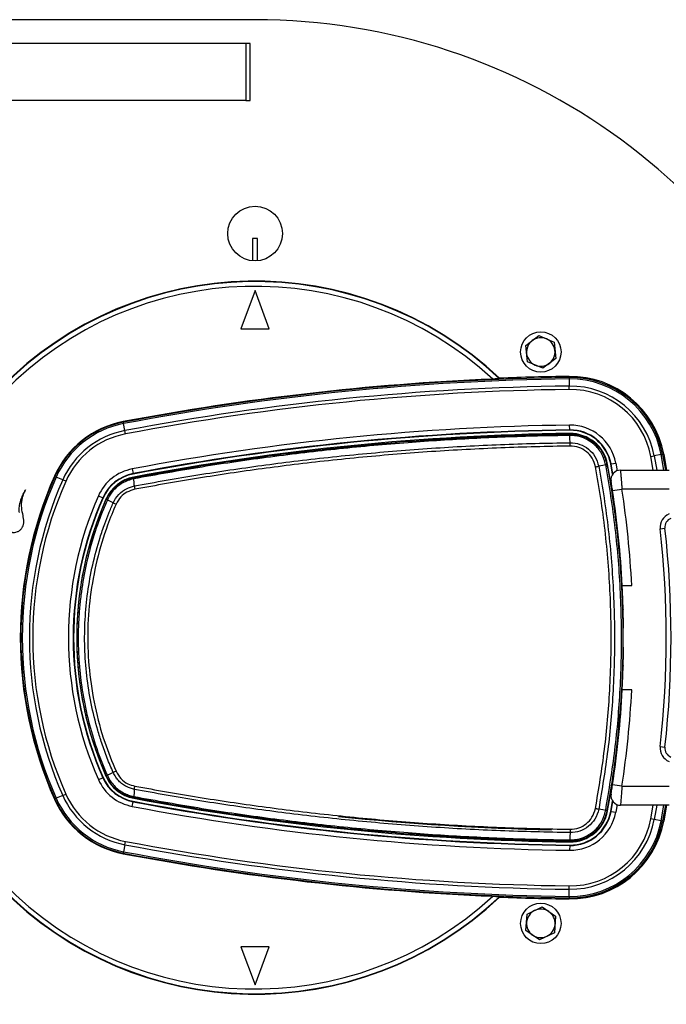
# Model space of a CAD drawing. Header units: millimetres. Extents: x 1689 to 18395, y 1041 to 15955.
# Tile 25 of 44: x 3039 to 3311, y 12301 to 12715. Entities that reach past the tile are written whole.
import ezdxf

# ---------------------------------------------------------------- set-up
doc = ezdxf.new("R2010")
doc.units = ezdxf.units.MM
doc.header["$LTSCALE"] = 2
doc.layers.add('COMPONENT_GEOMETRY', color=7, linetype='Continuous')
doc.styles.add('SLDTEXTSTYLE0', font='TXT', dxfattribs={"width": 0.75})
doc.dimstyles.new('SLDDIMSTYLE3', dxfattribs={"dimtxt": 100, "dimasz": 6.604, "dimexe": 0, "dimexo": 0.0625, "dimgap": 25, "dimtad": 0, "dimtih": 1, "dimtoh": 1, "dimdec": 0, "dimrnd": 1e-09, "dimzin": 12, "dimdsep": 46, "dimtxsty": 'SLDTEXTSTYLE0', "dimsah": 1, "dimcen": 0.09, "dimadec": 0, "dimazin": 3, "dimtfac": 1, "dimtdec": 3, "dimtofl": 0, "dimtmove": 0, "dimatfit": 3, "dimfxl": 1, "dimfrac": 2, "dimtolj": 1, "dimtzin": 12, "dimarcsym": 0})

# ---------------------------------------------------------------- blocks, each defined once
blk = doc.blocks.new('_D_4')
at = {"layer": 'COMPONENT_GEOMETRY', "color": 7}
for p, q in [((10064.23, 12394.74), (10064.23, 8487.85)), ((2878.37, 12222.92), (2878.37, 8487.85)), ((6234.28, 8638.23), (6203.82, 8638.23)), ((6203.82, 8638.23), (6203.82, 8479.48)), ((6708.31, 8638.23), (6738.78, 8638.23)), ((6738.78, 8638.23), (6738.78, 8479.48)), ((2878.37, 8494.2), (6153.62, 8494.2)), ((10064.23, 8494.2), (6788.98, 8494.2)), ((6203.82, 8479.48), (6234.28, 8479.48)), ((6738.78, 8479.48), (6708.31, 8479.48))]:
    blk.add_line(p, q, dxfattribs=at)
for points in [[(2878.37, 8494.2), (2884.97, 8493.19), (2884.97, 8495.22)], [(10064.23, 8494.2), (10057.62, 8495.22), (10057.62, 8493.19)]]:
    blk.add_solid(points, dxfattribs=at)
at = {"layer": 'COMPONENT_GEOMETRY', "color": 7, "char_height": 100, "attachment_point": 1, "style": 'SLDTEXTSTYLE0'}
for s, insert in [('11\'9.45"', (6234.28, 8608.39)), ('3593', (6323.52, 8458.77))]:
    blk.add_mtext(s, dxfattribs=dict(at, insert=insert))

msp = doc.modelspace()

# ---------------------------------------------------------------- linework, layer by layer
at = {"color": 7, "linetype": 'Continuous', "lineweight": 25}
for p, q in [((3138.37, 12715.46), (2926.37, 12715.46)), ((3134.44, 12705.46), (2937.79, 12705.46)), ((3134.44, 12705.46), (3134.44, 12681.46)), ((3136.37, 12705.46), (3134.44, 12705.46)), ((3136.37, 12681.46), (3136.37, 12705.46)), ((3134.44, 12681.46), (2937.79, 12681.46)), ((3134.44, 12681.46), (3136.37, 12681.46)), ((3139.37, 12623.46), (3137.37, 12623.46)), ((3137.37, 12623.46), (3137.37, 12614.01)), ((3139.37, 12614.01), (3139.37, 12623.46)), ((3138.37, 12601.46), (3132.37, 12585.46)), ((3144.37, 12585.46), (3138.37, 12601.46)), ((3132.37, 12585.46), (3144.37, 12585.46)), ((3252.22, 12578.43), (3257.79, 12582.55)), ((3257.79, 12582.55), (3264.14, 12579.8)), ((3253.01, 12571.55), (3252.22, 12578.43)), ((3264.14, 12579.8), (3264.93, 12572.91)), ((3264.93, 12572.91), (3259.37, 12568.79)), ((3259.37, 12568.79), (3253.01, 12571.55)), ((3241.19, 12564.44), (3241.25, 12564.62)), ((3270.45, 12564.89), (3270.45, 12565.38)), ((3270.45, 12564.89), (3270.46, 12564.3)), ((3270.46, 12564.3), (3270.5, 12561.3)), ((3270.52, 12559.89), (3270.5, 12561.3)), ((3082.96, 12546.1), (3082.92, 12546.34)), ((3082.96, 12546.1), (3083.07, 12545.53)), ((3083.63, 12542.58), (3083.07, 12545.53)), ((3270.73, 12542.88), (3270.7, 12544.88)), ((3083.89, 12541.19), (3083.63, 12542.58)), ((3270.73, 12542.71), (3270.73, 12542.88)), ((3270.75, 12541.11), (3270.75, 12541.38)), ((3270.78, 12540.53), (3270.78, 12540.53)), ((3270.87, 12537.56), (3270.87, 12537.48)), ((3304.88, 12531.66), (3306.27, 12531.92)), ((3309.22, 12532.47), (3306.27, 12531.92)), ((3309.22, 12532.47), (3309.8, 12532.57)), ((3309.8, 12532.57), (3310.28, 12532.66)), ((3310.28, 12532.66), (3311.47, 12525.96)), ((3285.87, 12528.14), (3285.87, 12528.14)), ((3286.42, 12528.25), (3286.68, 12528.29)), ((3287.99, 12528.54), (3288.16, 12528.57)), ((3288.77, 12524.19), (3287.99, 12528.54)), ((3288.16, 12528.57), (3290.13, 12528.93)), ((3288.91, 12524.39), (3288.16, 12528.57)), ((3054.18, 12523.26), (3053.96, 12523.36)), ((3054.18, 12523.26), (3054.72, 12523.03)), ((3057.46, 12521.81), (3054.72, 12523.03)), ((3087.34, 12523), (3086.08, 12522.71)), ((3086.69, 12526.44), (3087.06, 12524.48)), ((3087.09, 12524.31), (3087.06, 12524.48)), ((3087.37, 12522.86), (3087.34, 12523)), ((3087.36, 12522.86), (3087.37, 12522.86)), ((3292.09, 12525.96), (3312.53, 12525.96)), ((3058.76, 12521.24), (3057.46, 12521.81)), ((3087.35, 12522.28), (3087.34, 12522.28)), ((3072.48, 12515.17), (3074.31, 12514.36)), ((3288.76, 12517.36), (3292.72, 12517.96)), ((3312.53, 12517.96), (3292.72, 12517.96)), ((3074.47, 12514.29), (3074.31, 12514.36)), ((3075.81, 12513.7), (3075.68, 12513.75)), ((3075.8, 12513.69), (3075.81, 12513.7)), ((3076.26, 12513.46), (3076.25, 12513.44)), ((3076.25, 12513.44), (3076.25, 12513.44)), ((3308.82, 12501.3), (3310.81, 12501.52)), ((3292.73, 12479.54), (3292.64, 12479.55)), ((3292.77, 12478.83), (3292.68, 12478.88)), ((3292.76, 12477.46), (3296.84, 12477.46)), ((3296.84, 12433.46), (3292.76, 12433.46)), ((3308.82, 12409.63), (3310.81, 12409.41)), ((3072.48, 12395.75), (3074.31, 12396.56)), ((3074.47, 12396.63), (3074.31, 12396.56)), ((3075.81, 12397.23), (3075.68, 12397.17)), ((3075.81, 12397.23), (3075.8, 12397.24)), ((3076.25, 12397.49), (3076.25, 12397.49)), ((3076.25, 12397.49), (3076.26, 12397.47)), ((3292.72, 12392.96), (3288.76, 12393.57)), ((3292.72, 12392.96), (3312.53, 12392.96)), ((3054.18, 12387.66), (3053.96, 12387.56)), ((3054.18, 12387.66), (3054.72, 12387.9)), ((3057.46, 12389.11), (3054.72, 12387.9)), ((3057.46, 12389.11), (3058.76, 12389.69)), ((3086.69, 12384.48), (3087.06, 12386.45)), ((3087.09, 12386.62), (3087.06, 12386.45)), ((3087.34, 12388.65), (3087.35, 12388.64)), ((3087.37, 12388.07), (3087.34, 12387.92)), ((3087.37, 12388.07), (3087.36, 12388.07)), ((3287.99, 12382.39), (3288.77, 12386.73)), ((3288.16, 12382.36), (3288.91, 12386.53)), ((3285.87, 12382.79), (3285.87, 12382.79)), ((3286.42, 12382.68), (3286.68, 12382.63)), ((3286.42, 12382.68), (3286.42, 12382.68)), ((3287.99, 12382.39), (3288.16, 12382.36)), ((3288.16, 12382.36), (3290.13, 12381.99)), ((3312.53, 12384.96), (3292.09, 12384.96)), ((3311.47, 12384.96), (3310.28, 12378.26)), ((3306.27, 12379), (3304.88, 12379.26)), ((3309.22, 12378.46), (3306.27, 12379)), ((3309.22, 12378.46), (3309.8, 12378.35)), ((3309.8, 12378.35), (3310.28, 12378.26)), ((3083.63, 12368.35), (3083.89, 12369.74)), ((3270.75, 12369.81), (3270.75, 12369.55)), ((3270.75, 12369.81), (3270.75, 12369.81)), ((3270.78, 12370.39), (3270.78, 12370.39)), ((3083.07, 12365.4), (3082.96, 12364.82)), ((3083.63, 12368.35), (3083.07, 12365.4)), ((3270.73, 12368.04), (3270.7, 12366.04)), ((3270.73, 12368.22), (3270.73, 12368.04)), ((3082.96, 12364.82), (3082.92, 12364.58)), ((3270.46, 12346.62), (3270.5, 12349.62)), ((3270.5, 12349.62), (3270.52, 12351.04)), ((3241.25, 12346.31), (3241.19, 12346.49)), ((3270.46, 12346.62), (3270.45, 12346.04)), ((3270.45, 12346.04), (3270.45, 12345.55)), ((3252.86, 12339.16), (3259.1, 12342.16)), ((3259.1, 12342.16), (3264.82, 12338.26)), ((3252.33, 12332.25), (3252.86, 12339.16)), ((3264.82, 12338.26), (3264.3, 12331.35)), ((3258.05, 12328.35), (3252.33, 12332.25)), ((3264.3, 12331.35), (3258.05, 12328.35)), ((3144.37, 12325.46), (3132.37, 12325.46)), ((3132.37, 12325.46), (3138.37, 12309.46)), ((3138.37, 12309.46), (3144.37, 12325.46))]:
    msp.add_line(p, q, dxfattribs=at)
at = {"color": 8, "linetype": 'Continuous', "lineweight": 25}
for p, q in [((3305.9, 12525.96), (3304.88, 12531.66)), ((3306.27, 12531.92), (3307.33, 12525.96)), ((3310.38, 12525.96), (3309.22, 12532.47)), ((3309.8, 12532.57), (3310.97, 12525.96)), ((3290.13, 12528.93), (3290.71, 12525.72)), ((3290.71, 12385.21), (3290.13, 12381.99)), ((3304.88, 12379.26), (3305.9, 12384.96)), ((3307.33, 12384.96), (3306.27, 12379)), ((3309.22, 12378.46), (3310.38, 12384.96)), ((3310.97, 12384.96), (3309.8, 12378.35))]:
    msp.add_line(p, q, dxfattribs=at)
at = {"color": 7, "linetype": 'Continuous', "lineweight": 25, "flags": 128}
for points in [[(3270.87, 12537.56), (3270.82, 12539.33), (3270.78, 12540.53)], [(3285.87, 12528.14), (3284.63, 12527.9), (3282.95, 12527.58)], [(3077.57, 12516.96), (3076.57, 12515.47), (3075.68, 12513.75)], [(3078.72, 12512.21), (3077.85, 12512.65), (3076.72, 12513.21), (3076.25, 12513.44)], [(3078.72, 12398.71), (3078.44, 12398.57), (3076.77, 12397.75), (3076.25, 12397.49)], [(3285.87, 12382.79), (3284.63, 12383.02), (3282.95, 12383.34)], [(3270.87, 12373.44), (3270.82, 12371.69), (3270.78, 12370.39)]]:
    msp.add_lwpolyline(points, dxfattribs=at)
at = {"color": 7, "linetype": 'Continuous', "lineweight": 25}
for centre, radius in [((3138.37, 12625.46), 11.5), ((3258.58, 12575.67), 8.5), ((3258.58, 12335.25), 8.5)]:
    msp.add_circle(centre, radius, dxfattribs=at)
for centre, radius, start, end in [((3138.37, 12455.46), 260, 17.5269, 90), ((3138.37, 12455.46), 150, 46.6933, 313.3067), ((3138.37, 12455.46), 149.82, 46.6649, 313.3351), ((3138.37, 12455.46), 147.82, 47.3895, 312.6105), ((3258.58, 12575.67), 6, 66.5432, 126.5432), ((3258.58, 12575.67), 6, 6.5432, 66.5432), ((3258.58, 12575.67), 6, 126.5432, 186.5432), ((3258.58, 12575.67), 6, 186.5432, 246.5432), ((3258.58, 12575.67), 6, 306.5432, 6.5432), ((3258.58, 12575.67), 6, 246.5432, 306.5432), ((3284.01, 11484.47), 1080.75, 92.41644, 100.72355), ((3284.01, 11484.47), 1080.5, 90.71908, 100.72355), ((3284.01, 11484.47), 1079.92, 90.71908, 100.72355), ((3284.01, 11484.47), 1081, 90.71908, 92.267), ((3270.95, 12525.38), 40, 10.4908, 90.7191), ((3270.95, 12525.38), 39.51, 10.4908, 90.7191), ((3270.95, 12525.38), 38.92, 10.4908, 90.7191), ((3284.01, 11484.47), 1076.92, 90.71908, 100.72355), ((3270.95, 12525.38), 35.92, 10.4908, 90.7191), ((3284.01, 11484.47), 1075.5, 90.71908, 100.72355), ((3270.95, 12525.38), 34.51, 10.4908, 90.7191), ((3090.32, 12507.28), 39.76, 100.7235, 156.1432), ((3090.32, 12507.28), 39.51, 100.7235, 156.1432), ((3090.32, 12507.28), 38.92, 100.7235, 156.1432), ((3284.01, 11484.47), 1060.5, 90.71908, 100.72355), ((3270.95, 12525.38), 19.5, 10.4908, 90.7191), ((3090.32, 12507.28), 35.92, 100.7235, 156.1432), ((3090.32, 12507.28), 34.51, 100.7235, 156.1432), ((3284.01, 11484.47), 1058.5, 90.71908, 100.72355), ((3284.01, 11484.47), 1058.32, 90.71908, 100.72355), ((3284.01, 11484.47), 1057, 90.71908, 100.72355), ((3270.95, 12525.38), 17.5, 10.4908, 90.7191), ((3270.95, 12525.38), 17.33, 10.4908, 90.7191), ((3270.95, 12525.38), 16, 10.4908, 90.7191), ((3264.86, 12540.53), 5.92, 0.0685, 5.6487), ((3280.77, 12556.04), 28.37, 280.3598, 281.4916), ((2893.37, 12455.46), 400, 1.7191, 10.4908), ((3207.49, 12455.46), 167.88, 156.1432, 203.8568), ((3207.49, 12455.46), 167.63, 156.1432, 203.8568), ((3207.49, 12455.46), 167.05, 156.1432, 203.8568), ((3090.32, 12507.28), 19.5, 100.7235, 156.1432), ((3090.32, 12507.28), 17.5, 100.7235, 156.1432), ((3090.32, 12507.28), 17.33, 100.7235, 156.1432), ((3090.32, 12507.28), 16, 100.7235, 156.1432), ((3088.44, 12522.54), 1.12, 163.5371, 193.4563), ((3292.09, 12521.96), 4, 90, 189.2779), ((3207.49, 12455.46), 164.05, 156.1432, 203.8568), ((3207.49, 12455.46), 162.63, 156.1432, 203.8568), ((3207.49, 12455.46), 147.63, 156.1432, 203.8568), ((2893.37, 12456.83), 400, 2.9569, 8.7036), ((2893.37, 12456.83), 404, 2.9276, 8.7036), ((3207.49, 12455.46), 145.63, 156.1432, 203.8568), ((3207.49, 12455.46), 145.45, 156.1432, 203.8568), ((3207.49, 12455.46), 144.13, 156.1432, 203.8568), ((3077.29, 12515.93), 2.68, 236.2906, 247.3365), ((3094.13, 12543.62), 34.99, 243.874, 246.0208), ((3314.79, 12501.96), 6, 112.0417, 186.3565), ((3314.79, 12501.96), 4, 112.0417, 186.3565), ((2897.37, 12455.46), 414, 353.6435, 6.3565), ((2897.37, 12455.46), 416, 353.6435, 6.3565), ((2893.37, 12455.46), 399.86, 359.4268, 0.5732), ((2893.37, 12455.46), 400, 349.5092, 358.2809), ((2893.37, 12454.1), 400, 351.2964, 357.0431), ((2893.37, 12454.1), 404, 351.2964, 357.0724), ((3314.79, 12408.96), 6, 173.6435, 247.9583), ((3314.79, 12408.96), 4, 173.6435, 247.9583), ((3094.13, 12367.31), 34.98, 113.9831, 116.1303), ((3090.32, 12403.64), 19.5, 203.8568, 259.2765), ((3090.32, 12403.64), 17.5, 203.8568, 259.2765), ((3090.32, 12403.64), 17.33, 203.8568, 259.2765), ((3090.32, 12403.64), 16, 203.8568, 259.2765), ((3090.32, 12403.64), 16, 203.8568, 244.6032), ((3077.29, 12395), 2.68, 112.6635, 123.7097), ((3090.32, 12403.64), 39.76, 203.8568, 259.2765), ((3090.32, 12403.64), 39.51, 203.8568, 259.2765), ((3090.32, 12403.64), 38.92, 203.8568, 259.2765), ((3090.32, 12403.64), 35.92, 203.8568, 259.2765), ((3090.32, 12403.64), 34.51, 203.8568, 259.2765), ((3284.01, 13426.46), 1058.5, 259.27645, 269.28092), ((3284.01, 13426.46), 1058.32, 259.27645, 269.28092), ((3088.44, 12388.38), 1.12, 166.5437, 196.4629), ((3284.01, 13426.46), 1057, 259.27645, 269.28092), ((3292.09, 12388.96), 4, 170.7221, 270), ((3284.01, 13426.46), 1060.5, 259.27645, 269.28092), ((3270.95, 12385.54), 19.5, 269.2809, 349.5092), ((3270.95, 12385.54), 17.33, 269.2809, 349.5092), ((3270.95, 12385.54), 17.5, 269.2809, 349.5092), ((3270.95, 12385.54), 16, 269.2809, 349.5092), ((3280.3, 12352.32), 30.97, 78.5925, 79.6292), ((3284.01, 13426.46), 1052, 263.97152, 268.86309), ((3270.95, 12385.54), 39.51, 269.2809, 349.5092), ((3270.95, 12385.54), 40, 269.2809, 349.5092), ((3270.95, 12385.54), 38.92, 269.2809, 349.5092), ((3270.95, 12385.54), 35.92, 269.2809, 349.5092), ((3270.95, 12385.54), 34.51, 269.2809, 349.5092), ((3138.37, 12455.46), 260, 270, 342.3344), ((3284.01, 13426.46), 1075.5, 259.27645, 269.28092), ((3264.86, 12370.4), 5.92, 354.3513, 359.9315), ((3284.01, 13426.46), 1079.92, 259.27645, 269.28092), ((3284.01, 13426.46), 1076.92, 259.27645, 269.28092), ((3284.01, 13426.46), 1080.75, 259.27645, 267.58356), ((3284.01, 13426.46), 1080.5, 259.27645, 269.28092), ((3284.01, 13426.46), 1081, 267.733, 269.28092), ((3258.58, 12335.25), 6, 115.6713, 175.6713), ((3258.58, 12335.25), 6, 55.6713, 115.6713), ((3258.58, 12335.25), 6, 355.6713, 55.6713), ((3258.58, 12335.25), 6, 175.6713, 235.6713), ((3258.58, 12335.25), 6, 295.6713, 355.6713), ((3258.58, 12335.25), 6, 235.6713, 295.6713)]:
    msp.add_arc(centre, radius, start, end, dxfattribs=at)
for points, knots in [([(3241.19, 12564.44), (3241.16, 12564.43), (3241.12, 12564.42), (3240.79, 12564.38), (3240.2, 12564.34), (3239.37, 12564.3), (3238.74, 12564.27), (3238.45, 12564.26)], [0, 0, 0, 0, 0.1440968, 0.2875872, 0.486137, 0.7601998, 1, 1, 1, 1]), ([(3270.78, 12540.53), (3266.25, 12540.46), (3252.64, 12540.23), (3229.96, 12539.34), (3202.16, 12537.57), (3173.79, 12535.01), (3144.88, 12531.59), (3116.03, 12527.43), (3096.91, 12524), (3087.35, 12522.28)], [0, 0, 0, 0, 0.0736516, 0.2209668, 0.3684144, 0.5259122, 0.6835704, 0.8417055, 1, 1, 1, 1]), ([(3087.37, 12522.86), (3096.92, 12524.57), (3116.03, 12528.01), (3144.87, 12532.16), (3173.78, 12535.58), (3202.14, 12538.15), (3229.94, 12539.92), (3252.61, 12540.81), (3266.22, 12541.03), (3270.75, 12541.11)], [0, 0, 0, 0, 0.158217, 0.316434, 0.474012, 0.63159, 0.77897, 0.926349, 1, 1, 1, 1]), ([(3270.75, 12541.11), (3270.75, 12541.11), (3270.75, 12541.11), (3270.76, 12541.11), (3270.76, 12541.11)], [0, 0, 0, 0, 0.24568, 1, 1, 1, 1]), ([(3270.76, 12541.11), (3271.02, 12541.11), (3273.05, 12541.1), (3276.84, 12540.29), (3281.42, 12537.5), (3284.94, 12533.37), (3285.93, 12529.95), (3286.42, 12528.25)], [0, 0, 0, 0, 0.036324, 0.277287, 0.518216, 0.759108, 1, 1, 1, 1]), ([(3285.87, 12528.14), (3285.4, 12529.78), (3284.45, 12533.07), (3281.05, 12537.06), (3276.65, 12539.74), (3272.99, 12540.53), (3271.04, 12540.53), (3270.78, 12540.53)], [0, 0, 0, 0, 0.240815, 0.481676, 0.72263, 0.963679, 1, 1, 1, 1]), ([(3087.62, 12519.28), (3092.06, 12520.1), (3100.95, 12521.73), (3114.33, 12523.97), (3127.75, 12526.04), (3141.21, 12527.95), (3155, 12529.73), (3169.12, 12531.36), (3183.56, 12532.83), (3198.04, 12534.1), (3212.56, 12535.18), (3227.1, 12536.06), (3241.68, 12536.74), (3256.27, 12537.24), (3266, 12537.4), (3270.87, 12537.48)], [0, 0, 0, 0, 0.073718, 0.147438, 0.221174, 0.294958, 0.368758, 0.447451, 0.526164, 0.604937, 0.68373, 0.762747, 0.841783, 0.920881, 1, 1, 1, 1]), ([(3270.9, 12536.06), (3266.04, 12535.98), (3256.33, 12535.82), (3241.76, 12535.32), (3227.19, 12534.64), (3212.65, 12533.76), (3198.16, 12532.68), (3183.7, 12531.41), (3169.26, 12529.95), (3155.15, 12528.32), (3141.38, 12526.55), (3127.94, 12524.65), (3114.53, 12522.57), (3101.15, 12520.34), (3092.26, 12518.71), (3087.82, 12517.9)], [0, 0, 0, 0, 0.079016, 0.158053, 0.23715, 0.316268, 0.394961, 0.473674, 0.552447, 0.63124, 0.704959, 0.778696, 0.85248, 0.926281, 1, 1, 1, 1]), ([(3270.87, 12537.48), (3270.87, 12537.48), (3272.29, 12537.5), (3275.1, 12537.04), (3278.75, 12534.99), (3281.68, 12531.79), (3282.51, 12529.03), (3282.95, 12527.58)], [0, 0, 0, 0, 0.000007, 0.251557, 0.493427, 0.734807, 1, 1, 1, 1]), ([(3281.57, 12527.33), (3281.19, 12528.6), (3280.46, 12531.05), (3277.86, 12533.85), (3274.63, 12535.73), (3272.16, 12535.95), (3270.9, 12536.06)], [0, 0, 0, 0, 0.265153, 0.506539, 0.748436, 1, 1, 1, 1]), ([(3281.57, 12383.6), (3282.95, 12391.84), (3285.7, 12408.33), (3287.87, 12433.95), (3288.48, 12460.29), (3287.2, 12487.25), (3284.67, 12509.62), (3282.35, 12522.91), (3281.57, 12527.33)], [0, 0, 0, 0, 0.173418, 0.346836, 0.533213, 0.720031, 0.906849, 1, 1, 1, 1]), ([(3282.95, 12527.58), (3283.72, 12523.15), (3286.05, 12509.83), (3288.59, 12487.39), (3289.87, 12460.33), (3289.26, 12433.89), (3287.09, 12408.18), (3284.33, 12391.63), (3282.95, 12383.34)], [0, 0, 0, 0, 0.09315, 0.279528, 0.466787, 0.653164, 0.82623, 1, 1, 1, 1]), ([(3285.87, 12382.79), (3287.28, 12391.24), (3290.08, 12408.16), (3292.25, 12434.25), (3292.83, 12460.87), (3291.51, 12487.93), (3288.98, 12510.37), (3286.65, 12523.7), (3285.87, 12528.14)], [0, 0, 0, 0, 0.175926, 0.351853, 0.536803, 0.722183, 0.907563, 1, 1, 1, 1]), ([(3286.42, 12528.24), (3287.2, 12523.8), (3288.76, 12514.92), (3290.52, 12501.5), (3291.86, 12488), (3292.73, 12474.45), (3293.15, 12460.88), (3293.1, 12447.31), (3292.6, 12434.02), (3291.68, 12420.97), (3290.36, 12408.17), (3288.65, 12395.39), (3287.17, 12386.92), (3286.42, 12382.68)], [0, 0, 0, 0, 0.092425, 0.18485, 0.277382, 0.370234, 0.463195, 0.55562, 0.648151, 0.735885, 0.82371, 0.911809, 1, 1, 1, 1]), ([(3075.81, 12513.7), (3076.14, 12514.38), (3076.82, 12515.75), (3078.26, 12517.69), (3080.08, 12519.5), (3082.28, 12521.03), (3084.72, 12522.22), (3086.47, 12522.64), (3087.36, 12522.86)], [0, 0, 0, 0, 0.1478184, 0.2987744, 0.4711126, 0.6484725, 0.8216941, 1, 1, 1, 1]), ([(3087.34, 12522.28), (3087.33, 12522.36), (3087.32, 12522.53), (3087.32, 12522.7), (3087.33, 12522.82), (3087.35, 12522.85), (3087.36, 12522.86)], [0, 0, 0, 0, 0.25, 0.5, 0.75, 1, 1, 1, 1]), ([(3292.09, 12525.96), (3292.09, 12525.88), (3292.11, 12525.7), (3292.22, 12524.35), (3292.38, 12522.36), (3292.55, 12520.1), (3292.67, 12518.58), (3292.72, 12517.96)], [0, 0, 0, 0, 0.212244, 0.424022, 0.636454, 0.850953, 1, 1, 1, 1]), ([(3087.34, 12522.28), (3086.52, 12522.08), (3084.84, 12521.67), (3082.52, 12520.54), (3080.39, 12519.06), (3078.65, 12517.33), (3077.24, 12515.44), (3076.59, 12514.12), (3076.26, 12513.46)], [0, 0, 0, 0, 0.17277, 0.35054, 0.523192, 0.700855, 0.848862, 1, 1, 1, 1]), ([(3078.72, 12512.21), (3078.72, 12512.21), (3079.29, 12513.48), (3080.85, 12515.83), (3084.04, 12518.22), (3086.47, 12519.06), (3087.62, 12519.28), (3087.62, 12519.28)], [0, 0, 0, 0, 0.000012, 0.354377, 0.701124, 0.999994, 1, 1, 1, 1]), ([(3087.62, 12519.28), (3087.56, 12519.87), (3087.47, 12520.87), (3087.38, 12521.87), (3087.34, 12522.28)], [0, 0, 0, 0, 0.586932, 1, 1, 1, 1]), ([(3288.76, 12517.36), (3288.72, 12517.66), (3288.6, 12518.42), (3288.43, 12519.53), (3288.27, 12520.52), (3288.16, 12521.19), (3288.15, 12521.27), (3288.14, 12521.32)], [0, 0, 0, 0, 0.148936, 0.363368, 0.575824, 0.787673, 1, 1, 1, 1]), ([(3026.13, 12492.67), (3026.43, 12492.77), (3026.93, 12492.94), (3027.62, 12493.38), (3028.47, 12493.9), (3029.74, 12494.74), (3031.48, 12495.98), (3033.26, 12497.36), (3034.71, 12498.57), (3035.52, 12499.26), (3035.87, 12499.6), (3035.98, 12499.69), (3036.04, 12499.73), (3036.08, 12499.77), (3036.09, 12499.79), (3036.13, 12499.81), (3036.19, 12499.81), (3036.28, 12499.79), (3036.45, 12499.76), (3036.68, 12499.76), (3036.91, 12499.76), (3037.05, 12499.77), (3037.11, 12499.77), (3037.14, 12499.77), (3037.15, 12499.77), (3037.15, 12499.77), (3037.16, 12499.77), (3037.16, 12499.77), (3037.16, 12499.77), (3037.58, 12499.81), (3038.42, 12500), (3039.53, 12500.65), (3040.35, 12501.53), (3041.06, 12502.95), (3041.2, 12505.06), (3040.54, 12507.78), (3040.09, 12510.33), (3040.17, 12512.61), (3040.48, 12514.16), (3040.86, 12515.47), (3041.26, 12516.56), (3041.55, 12517.24), (3041.73, 12517.59), (3041.75, 12517.63)], [0, 0, 0, 0, 0.02822, 0.047024, 0.072189, 0.117124, 0.182915, 0.263094, 0.318189, 0.351119, 0.358364, 0.361518, 0.363967, 0.364769, 0.365681, 0.366458, 0.368426, 0.370883, 0.374355, 0.383843, 0.39149, 0.394855, 0.396335, 0.396987, 0.397274, 0.3974, 0.397455, 0.39748, 0.39749, 0.397499, 0.435527, 0.473257, 0.509719, 0.541957, 0.613525, 0.690941, 0.79256, 0.84284, 0.893244, 0.933507, 0.964789, 0.996041, 1, 1, 1, 1]), ([(3041.75, 12517.63), (3041.39, 12517.02), (3040.67, 12515.79), (3039.83, 12513.81), (3039.23, 12511.75), (3039.02, 12509.97), (3039.04, 12508.74), (3039.1, 12508.23), (3039.12, 12508.06)], [0, 0, 0, 0, 0.209784, 0.422933, 0.635761, 0.846744, 0.951153, 1, 1, 1, 1]), ([(3087.82, 12517.9), (3086.65, 12517.55), (3084.48, 12516.92), (3081.67, 12514.72), (3080.53, 12512.73), (3079.91, 12511.66)], [0, 0, 0, 0, 0.349098, 0.645457, 1, 1, 1, 1]), ([(3075.8, 12397.24), (3074.29, 12400.88), (3071.27, 12408.16), (3067.86, 12419.62), (3065.33, 12431.41), (3064.04, 12441.67), (3063.53, 12450.15), (3063.44, 12456.62), (3063.63, 12462.91), (3064.21, 12470.78), (3065.5, 12480.37), (3067.96, 12491.66), (3071.3, 12502.84), (3074.3, 12510.07), (3075.8, 12513.69)], [0, 0, 0, 0, 0.0986402, 0.1972801, 0.2987418, 0.4002033, 0.4556596, 0.5112362, 0.5621223, 0.6131013, 0.7085505, 0.8039998, 0.9019998, 1, 1, 1, 1]), ([(3076.25, 12513.44), (3075.51, 12511.7), (3073.27, 12506.47), (3070.13, 12497.45), (3067.18, 12486.28), (3065.48, 12476.72), (3064.58, 12468.88), (3064.14, 12462.89), (3063.94, 12456.63), (3064.03, 12450.18), (3064.42, 12443.82), (3065.25, 12435.77), (3066.88, 12426.03), (3069.82, 12414.44), (3073.07, 12404.93), (3075.46, 12399.35), (3076.25, 12397.49)], [0, 0, 0, 0, 0.047545, 0.142994, 0.239703, 0.337701, 0.386918, 0.437795, 0.488765, 0.544211, 0.599777, 0.648896, 0.747532, 0.847566, 0.949028, 1, 1, 1, 1]), ([(3078.72, 12398.71), (3078.72, 12398.71), (3077.83, 12400.73), (3076.13, 12404.81), (3073.98, 12410.77), (3071.6, 12418.4), (3069.28, 12427.83), (3067.44, 12439.44), (3066.73, 12449.31), (3066.66, 12457.21), (3066.92, 12464.98), (3067.85, 12474.65), (3069.95, 12486.22), (3072.52, 12495.77), (3074.96, 12502.94), (3076.82, 12507.79), (3078.07, 12510.74), (3078.72, 12512.21), (3078.72, 12512.21)], [0, 0, 0, 0, 0.000001, 0.056659, 0.113444, 0.16278, 0.261858, 0.362358, 0.464318, 0.515544, 0.564881, 0.663962, 0.764468, 0.866433, 0.917661, 0.958805, 0.999999, 1, 1, 1, 1]), ([(3079.91, 12511.66), (3078.68, 12508.73), (3075.45, 12501.04), (3071.61, 12488.04), (3068.79, 12472.77), (3067.7, 12457.27), (3068.38, 12441.74), (3070.81, 12426.4), (3074.61, 12412.14), (3078.25, 12403.32), (3079.91, 12399.27)], [0, 0, 0, 0, 0.082355, 0.216249, 0.35057, 0.484461, 0.618347, 0.752663, 0.886551, 1, 1, 1, 1]), ([(3076.25, 12513.44), (3076.13, 12513.5), (3075.9, 12513.62), (3075.81, 12513.67), (3075.8, 12513.68), (3075.8, 12513.69)], [0, 0, 0, 0, 0.499354, 0.896725, 1, 1, 1, 1]), ([(3293.19, 12467.46), (3293.18, 12467.37), (3293.15, 12467.2), (3293.15, 12465.82), (3293.16, 12463.79), (3293.19, 12461.54), (3293.2, 12460.05), (3293.21, 12459.46)], [0, 0, 0, 0, 0.214577, 0.429187, 0.643791, 0.85845, 1, 1, 1, 1]), ([(3293.21, 12451.46), (3293.2, 12450.56), (3293.18, 12448.76), (3293.16, 12446.37), (3293.15, 12444.56), (3293.16, 12443.6), (3293.18, 12443.5), (3293.19, 12443.46)], [0, 0, 0, 0, 0.2146733, 0.4293785, 0.644071, 0.8587126, 1, 1, 1, 1]), ([(3087.62, 12391.64), (3087.62, 12391.64), (3086.47, 12391.86), (3084.7, 12392.47), (3082.55, 12393.82), (3081.01, 12395.19), (3079.69, 12396.83), (3079.01, 12398.06), (3078.72, 12398.71), (3078.72, 12398.71)], [0, 0, 0, 0, 0.000006, 0.297233, 0.46832, 0.644266, 0.819477, 0.99999, 1, 1, 1, 1]), ([(3079.91, 12399.27), (3080.53, 12398.19), (3081.76, 12396.05), (3084.66, 12393.91), (3086.82, 12393.31), (3087.82, 12393.03)], [0, 0, 0, 0, 0.35548, 0.702201, 1, 1, 1, 1]), ([(3076.25, 12397.49), (3076.13, 12397.42), (3075.9, 12397.31), (3075.81, 12397.25), (3075.8, 12397.24), (3075.8, 12397.24)], [0, 0, 0, 0, 0.499344, 0.896947, 1, 1, 1, 1]), ([(3087.36, 12388.07), (3087.35, 12388.07), (3085.83, 12388.36), (3082.66, 12389.47), (3078.45, 12392.55), (3076.69, 12395.67), (3075.81, 12397.23)], [0, 0, 0, 0, 0.001845, 0.3039491, 0.6519794, 1, 1, 1, 1]), ([(3076.26, 12397.47), (3076.64, 12396.71), (3077.41, 12395.18), (3079.02, 12393.17), (3080.93, 12391.43), (3083.01, 12390.12), (3085.17, 12389.16), (3086.61, 12388.82), (3087.34, 12388.65)], [0, 0, 0, 0, 0.171801, 0.348568, 0.52048, 0.697339, 0.847062, 1, 1, 1, 1]), ([(3087.62, 12391.64), (3087.56, 12391.06), (3087.47, 12390.06), (3087.38, 12389.06), (3087.34, 12388.65)], [0, 0, 0, 0, 0.586948, 1, 1, 1, 1]), ([(3087.62, 12391.64), (3087.63, 12391.74), (3087.65, 12391.93), (3087.7, 12392.27), (3087.75, 12392.64), (3087.8, 12392.9), (3087.82, 12393.03)], [0, 0, 0, 0, 0.25, 0.5, 0.75, 1, 1, 1, 1]), ([(3270.87, 12373.44), (3261.14, 12373.64), (3241.69, 12374.05), (3212.57, 12375.66), (3183.56, 12378), (3155.29, 12381.07), (3127.75, 12384.8), (3105.4, 12388.38), (3092.06, 12390.83), (3087.62, 12391.64)], [0, 0, 0, 0, 0.158134, 0.316268, 0.473754, 0.631239, 0.778759, 0.92628, 1, 1, 1, 1]), ([(3087.82, 12393.03), (3092.26, 12392.22), (3101.14, 12390.59), (3114.51, 12388.36), (3127.92, 12386.28), (3141.37, 12384.38), (3155.14, 12382.61), (3169.24, 12380.98), (3183.68, 12379.51), (3198.14, 12378.24), (3212.64, 12377.17), (3227.17, 12376.29), (3241.73, 12375.61), (3256.31, 12375.11), (3266.04, 12374.95), (3270.9, 12374.87)], [0, 0, 0, 0, 0.073719, 0.147439, 0.221175, 0.29496, 0.36876, 0.447453, 0.526166, 0.604938, 0.683731, 0.762747, 0.841784, 0.920882, 1, 1, 1, 1]), ([(3288.14, 12389.61), (3288.14, 12389.62), (3288.15, 12389.67), (3288.22, 12390.13), (3288.37, 12391.02), (3288.56, 12392.22), (3288.7, 12393.12), (3288.76, 12393.57)], [0, 0, 0, 0, 0.133305, 0.348506, 0.565602, 0.783043, 1, 1, 1, 1]), ([(3292.72, 12392.96), (3292.65, 12392.05), (3292.51, 12390.24), (3292.32, 12387.82), (3292.17, 12386.01), (3292.1, 12385.09), (3292.09, 12385), (3292.09, 12384.96)], [0, 0, 0, 0, 0.217102, 0.434577, 0.651626, 0.866747, 1, 1, 1, 1]), ([(3087.36, 12388.07), (3087.34, 12388.1), (3087.32, 12388.14), (3087.32, 12388.28), (3087.32, 12388.39), (3087.33, 12388.53), (3087.34, 12388.65)], [0, 0, 0, 0, 0.4990148, 0.5564186, 0.6591898, 1, 1, 1, 1]), ([(3087.35, 12388.64), (3096.9, 12386.93), (3116.02, 12383.49), (3144.86, 12379.34), (3173.78, 12375.92), (3202.14, 12373.35), (3229.95, 12371.58), (3252.63, 12370.69), (3266.25, 12370.47), (3270.78, 12370.39)], [0, 0, 0, 0, 0.158135, 0.31643, 0.473928, 0.631586, 0.778901, 0.926348, 1, 1, 1, 1]), ([(3270.75, 12369.81), (3266.22, 12369.89), (3252.61, 12370.12), (3229.94, 12371.01), (3202.14, 12372.78), (3173.78, 12375.34), (3144.87, 12378.76), (3116.03, 12382.92), (3096.92, 12386.35), (3087.37, 12388.07)], [0, 0, 0, 0, 0.073651, 0.22103, 0.36841, 0.525988, 0.683566, 0.841783, 1, 1, 1, 1]), ([(3286.42, 12382.68), (3285.93, 12380.97), (3284.94, 12377.56), (3281.42, 12373.42), (3276.84, 12370.63), (3273.05, 12369.82), (3271.02, 12369.82), (3270.75, 12369.81)], [0, 0, 0, 0, 0.240831, 0.481663, 0.722539, 0.963449, 1, 1, 1, 1]), ([(3270.78, 12370.39), (3271.04, 12370.39), (3272.99, 12370.4), (3276.65, 12371.18), (3281.05, 12373.87), (3284.45, 12377.85), (3285.4, 12381.14), (3285.87, 12382.79)], [0, 0, 0, 0, 0.036346, 0.277392, 0.51835, 0.759206, 1, 1, 1, 1]), ([(3282.95, 12383.34), (3282.95, 12383.34), (3282.67, 12381.86), (3281.6, 12379.11), (3278.73, 12375.91), (3275.06, 12373.88), (3272.27, 12373.43), (3270.87, 12373.44), (3270.87, 12373.44)], [0, 0, 0, 0, 0.000007, 0.267824, 0.509156, 0.75089, 0.999995, 1, 1, 1, 1]), ([(3270.9, 12374.87), (3272.15, 12374.97), (3274.6, 12375.19), (3277.83, 12377.05), (3280.44, 12379.85), (3281.18, 12382.31), (3281.57, 12383.6)], [0, 0, 0, 0, 0.24911, 0.490866, 0.732205, 1, 1, 1, 1]), ([(3238.45, 12346.67), (3238.87, 12346.65), (3239.59, 12346.62), (3240.43, 12346.57), (3240.92, 12346.53), (3241.15, 12346.5), (3241.18, 12346.49), (3241.19, 12346.49)], [0, 0, 0, 0, 0.345765, 0.58088, 0.758752, 0.902501, 1, 1, 1, 1])]:
    msp.add_open_spline(points, degree=3, knots=knots, dxfattribs=at)
for points in [[(3270.78, 12540.53), (3270.78, 12540.62), (3270.78, 12540.79), (3270.77, 12540.96), (3270.76, 12541.08), (3270.76, 12541.1), (3270.76, 12541.11)], [(3270.9, 12536.06), (3270.9, 12536.19), (3270.89, 12536.46), (3270.89, 12536.84), (3270.88, 12537.19), (3270.87, 12537.38), (3270.87, 12537.48)], [(3281.57, 12527.33), (3281.7, 12527.35), (3281.96, 12527.4), (3282.32, 12527.47), (3282.66, 12527.53), (3282.85, 12527.56), (3282.95, 12527.58)], [(3286.42, 12528.24), (3286.41, 12528.24), (3286.4, 12528.24), (3286.28, 12528.22), (3286.11, 12528.18), (3285.95, 12528.15), (3285.87, 12528.14)], [(3087.62, 12519.28), (3087.63, 12519.19), (3087.65, 12519), (3087.7, 12518.65), (3087.75, 12518.28), (3087.8, 12518.02), (3087.82, 12517.9)], [(3281.57, 12383.6), (3281.7, 12383.58), (3281.96, 12383.53), (3282.32, 12383.46), (3282.66, 12383.4), (3282.85, 12383.36), (3282.95, 12383.34)], [(3286.42, 12382.68), (3286.41, 12382.68), (3286.4, 12382.69), (3286.28, 12382.71), (3286.11, 12382.74), (3285.95, 12382.77), (3285.87, 12382.79)], [(3270.9, 12374.87), (3270.9, 12374.73), (3270.89, 12374.47), (3270.89, 12374.09), (3270.88, 12373.74), (3270.87, 12373.54), (3270.87, 12373.44)], [(3270.75, 12369.81), (3270.76, 12369.82), (3270.76, 12369.84), (3270.77, 12369.96), (3270.77, 12370.14), (3270.78, 12370.31), (3270.78, 12370.39)]]:
    msp.add_open_spline(points, degree=3, dxfattribs=at)

# ---------------------------------------------------------------- dimensions: what is measured, and where the dimension line sits
at = {"layer": 'COMPONENT_GEOMETRY', "color": 7}
dim = msp.add_linear_dim(base=(10064.23, 8494.2), p1=(2878.37, 12225.46), p2=(10064.23, 12397.28), dimstyle='SLDDIMSTYLE3', dxfattribs=at)
dim.commit()
dim.dimension.update_dxf_attribs({"geometry": '_D_4', "text_midpoint": (6471.3, 8494.2), "dimtype": 160})

doc.saveas('drawing.dxf')
